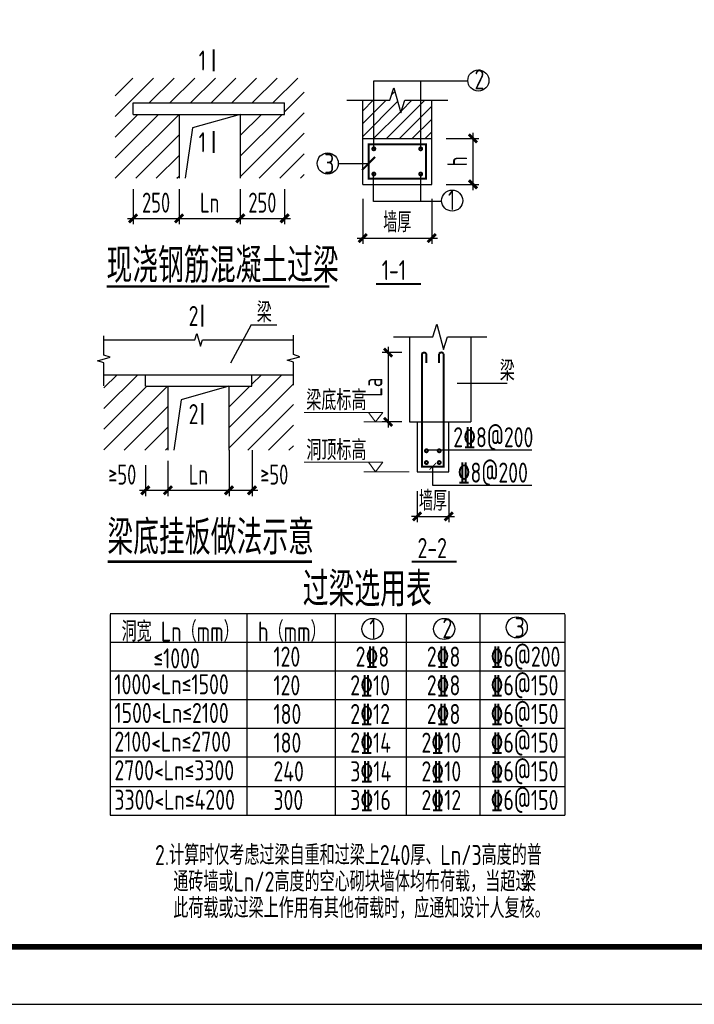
# Model space of a CAD drawing. Extents: x -302077 to 107904, y -9283 to 295706.
# Tile 37 of 256: x -188020 to -176260, y 52114 to 69285. Entities that reach past the tile are written whole.
import ezdxf

# ---------------------------------------------------------------- set-up
doc = ezdxf.new("R2010")
doc.units = 0
doc.header["$LTSCALE"] = 500
doc.header["$MEASUREMENT"] = 0
doc.layers.get('0').update_dxf_attribs({"linetype": 'CONTINUOUS'})
doc.layers.get('Defpoints').update_dxf_attribs({"linetype": 'CONTINUOUS'})
doc.layers.add('DIM', color=3, linetype='CONTINUOUS', lineweight=0)
doc.layers.add('wy-0-标注', color=3, linetype='CONTINUOUS', lineweight=20)
for name, color, linetype in [('PUB_TITLE', 4, 'CONTINUOUS'), ('TEXT', 7, 'CONTINUOUS'), ('WY-0-文字', 7, 'CONTINUOUS'), ('WY-0-钢筋', 1, 'CONTINUOUS'), ('wy-6大样-填充', 8, 'CONTINUOUS'), ('WY-6大样-轮廓线', 111, 'CONTINUOUS')]:
    doc.layers.add(name, color=color, linetype=linetype)
doc.styles.add('ASHADE', font='tssdeng.shx', dxfattribs={"width": 0.9, "height": 0.2, "bigfont": 'hztxt.shx'})
doc.styles.add('TSSD_Dimension', font='tssdeng.shx', dxfattribs={"width": 0.7, "bigfont": 'hztxt.shx'})
doc.styles.add('TSSD_Norm', font='tssdeng.shx', dxfattribs={"bigfont": 'hztxt.shx'})
doc.dimstyles.new('TSSD_100_100', dxfattribs={"dimtxt": 350, "dimasz": 100, "dimexe": 100, "dimexo": 250, "dimgap": 100, "dimtad": 1, "dimdec": 0, "dimzin": 0, "dimdsep": 46, "dimtxsty": 'TSSD_Dimension', "dimblk": 'ARCHTICK', "dimblk1": 'ARCHTICK', "dimblk2": 'ARCHTICK', "dimcen": 0, "dimdle": 100, "dimclrt": 7, "dimadec": 0, "dimazin": 0, "dimtfac": 1, "dimtdec": 0, "dimtix": 1, "dimtmove": 2, "dimatfit": 3, "dimfxl": 1, "dimtolj": 1, "dimtzin": 0, "dimarcsym": 0})
pattern_1 = [(45, (1043058.57, 90196.28), (-179.60512, 179.60512), [])]

# ---------------------------------------------------------------- blocks, each defined once
blk = doc.blocks.new('_ArchTick')
at = {"color": 0, "linetype": 'ByBlock', "const_width": 0.5}
blk.add_lwpolyline([(-0.71, -0.71), (0.71, 0.71)], dxfattribs=at)
blk = doc.blocks.new('*D694')
at = {"layer": 'Defpoints', "color": 0}
for p in [(-186043, 66582), (-185241, 66582), (-185241, 65820)]:
    blk.add_point(p, dxfattribs=at)
at = {"layer": 'DIM', "color": 0, "lineweight": -2}
for p, q in [((-186043, 66332), (-186043, 65720)), ((-185241, 66332), (-185241, 65720)), ((-186143, 65820), (-185141, 65820))]:
    blk.add_line(p, q, dxfattribs=at)
at = {"layer": 'DIM', "color": 0, "lineweight": -2, "xscale": 100, "yscale": 100, "zscale": 100, "rotation": 180}
blk.add_blockref('_ArchTick', (-186043, 65820), dxfattribs=at)
at = {"layer": 'DIM', "color": 0, "lineweight": -2, "xscale": 100, "yscale": 100, "zscale": 100}
blk.add_blockref('_ArchTick', (-185241, 65820), dxfattribs=at)
at = {"layer": 'DIM', "color": 7, "insert": (-185642, 66095), "char_height": 350, "attachment_point": 5, "style": 'TSSD_Dimension'}
blk.add_mtext('\\A1;250', dxfattribs=at)
blk = doc.blocks.new('*D695')
at = {"layer": 'Defpoints', "color": 0}
for p in [(-185241, 66582), (-184175, 66582), (-184175, 65820)]:
    blk.add_point(p, dxfattribs=at)
at = {"layer": 'DIM', "color": 0, "lineweight": -2}
for p, q in [((-185241, 66332), (-185241, 65720)), ((-184175, 66332), (-184175, 65720)), ((-185341, 65820), (-184075, 65820))]:
    blk.add_line(p, q, dxfattribs=at)
at = {"layer": 'DIM', "color": 0, "lineweight": -2, "xscale": 100, "yscale": 100, "zscale": 100, "rotation": 180}
blk.add_blockref('_ArchTick', (-185241, 65820), dxfattribs=at)
at = {"layer": 'DIM', "color": 0, "lineweight": -2, "xscale": 100, "yscale": 100, "zscale": 100}
blk.add_blockref('_ArchTick', (-184175, 65820), dxfattribs=at)
at = {"layer": 'DIM', "color": 7, "insert": (-184708, 66095), "char_height": 350, "attachment_point": 5, "style": 'TSSD_Dimension'}
blk.add_mtext('\\A1;L\x8en', dxfattribs=at)
blk = doc.blocks.new('*D696')
at = {"layer": 'Defpoints', "color": 0}
for p in [(-184175, 66582), (-183402, 66582), (-183402, 65820)]:
    blk.add_point(p, dxfattribs=at)
at = {"layer": 'DIM', "color": 0, "lineweight": -2}
for p, q in [((-184175, 66332), (-184175, 65720)), ((-183402, 66332), (-183402, 65720)), ((-184275, 65820), (-183302, 65820))]:
    blk.add_line(p, q, dxfattribs=at)
at = {"layer": 'DIM', "color": 0, "lineweight": -2, "xscale": 100, "yscale": 100, "zscale": 100, "rotation": 180}
blk.add_blockref('_ArchTick', (-184175, 65820), dxfattribs=at)
at = {"layer": 'DIM', "color": 0, "lineweight": -2, "xscale": 100, "yscale": 100, "zscale": 100}
blk.add_blockref('_ArchTick', (-183402, 65820), dxfattribs=at)
at = {"layer": 'DIM', "color": 7, "insert": (-183789, 66095), "char_height": 350, "attachment_point": 5, "style": 'TSSD_Dimension'}
blk.add_mtext('\\A1;250', dxfattribs=at)
blk = doc.blocks.new('*D697')
at = {"layer": 'Defpoints', "color": 0}
for p in [(-180838, 67214), (-180838, 66414), (-180118, 66414)]:
    blk.add_point(p, dxfattribs=at)
at = {"layer": 'DIM', "color": 0, "lineweight": -2}
for p, q in [((-180118, 67314), (-180118, 66314)), ((-180588, 67214), (-180018, 67214)), ((-180588, 66414), (-180018, 66414))]:
    blk.add_line(p, q, dxfattribs=at)
at = {"layer": 'DIM', "color": 0, "lineweight": -2, "xscale": 100, "yscale": 100, "zscale": 100}
for p, rotation in [((-180118, 67214), 90), ((-180118, 66414), 270)]:
    blk.add_blockref('_ArchTick', p, dxfattribs=dict(at, rotation=rotation))
at = {"layer": 'DIM', "color": 7, "insert": (-180393, 66814), "char_height": 350, "attachment_point": 5, "rotation": 90, "style": 'TSSD_Dimension'}
blk.add_mtext('\\A1;h', dxfattribs=at)
blk = doc.blocks.new('*D698')
at = {"layer": 'Defpoints', "color": 0}
for p in [(-182038, 66414), (-180838, 66414), (-180838, 65477)]:
    blk.add_point(p, dxfattribs=at)
at = {"layer": 'DIM', "color": 0, "lineweight": -2}
for p, q in [((-182038, 66164), (-182038, 65377)), ((-180838, 66164), (-180838, 65377)), ((-182138, 65477), (-180738, 65477))]:
    blk.add_line(p, q, dxfattribs=at)
at = {"layer": 'DIM', "color": 0, "lineweight": -2, "xscale": 100, "yscale": 100, "zscale": 100, "rotation": 180}
blk.add_blockref('_ArchTick', (-182038, 65477), dxfattribs=at)
at = {"layer": 'DIM', "color": 0, "lineweight": -2, "xscale": 100, "yscale": 100, "zscale": 100}
blk.add_blockref('_ArchTick', (-180838, 65477), dxfattribs=at)
at = {"layer": 'DIM', "color": 7, "insert": (-181438, 65752), "char_height": 350, "attachment_point": 5, "style": 'TSSD_Dimension'}
blk.add_mtext('\\A1;墙厚', dxfattribs=at)
blk = doc.blocks.new('*D699')
at = {"layer": 'Defpoints', "color": 0}
for p in [(-185829, 61766), (-185437, 61753), (-185437, 61078)]:
    blk.add_point(p, dxfattribs=at)
at = {"layer": 'DIM', "color": 0, "lineweight": -2}
for p, q in [((-185829, 61516), (-185829, 60978)), ((-185437, 61503), (-185437, 60978)), ((-185929, 61078), (-185337, 61078))]:
    blk.add_line(p, q, dxfattribs=at)
at = {"layer": 'DIM', "color": 0, "lineweight": -2, "xscale": 100, "yscale": 100, "zscale": 100, "rotation": 180}
blk.add_blockref('_ArchTick', (-185829, 61078), dxfattribs=at)
at = {"layer": 'DIM', "color": 0, "lineweight": -2, "xscale": 100, "yscale": 100, "zscale": 100}
blk.add_blockref('_ArchTick', (-185437, 61078), dxfattribs=at)
at = {"layer": 'DIM', "color": 7, "insert": (-186232, 61353), "char_height": 350, "attachment_point": 5, "style": 'TSSD_Dimension'}
blk.add_mtext('\\A1;\x9350', dxfattribs=at)
blk = doc.blocks.new('*D700')
at = {"layer": 'Defpoints', "color": 0}
for p in [(-185437, 61840), (-184371, 61840), (-184371, 61078)]:
    blk.add_point(p, dxfattribs=at)
at = {"layer": 'DIM', "color": 0, "lineweight": -2}
for p, q in [((-185437, 61590), (-185437, 60978)), ((-184371, 61590), (-184371, 60978)), ((-185537, 61078), (-184271, 61078))]:
    blk.add_line(p, q, dxfattribs=at)
at = {"layer": 'DIM', "color": 0, "lineweight": -2, "xscale": 100, "yscale": 100, "zscale": 100, "rotation": 180}
blk.add_blockref('_ArchTick', (-185437, 61078), dxfattribs=at)
at = {"layer": 'DIM', "color": 0, "lineweight": -2, "xscale": 100, "yscale": 100, "zscale": 100}
blk.add_blockref('_ArchTick', (-184371, 61078), dxfattribs=at)
at = {"layer": 'DIM', "color": 7, "insert": (-184904, 61353), "char_height": 350, "attachment_point": 5, "style": 'TSSD_Dimension'}
blk.add_mtext('\\A1;L\x8en', dxfattribs=at)
blk = doc.blocks.new('*D701')
at = {"layer": 'Defpoints', "color": 0}
for p in [(-184371, 62031), (-183970, 62031), (-183970, 61078)]:
    blk.add_point(p, dxfattribs=at)
at = {"layer": 'DIM', "color": 0, "lineweight": -2}
for p, q in [((-184371, 61781), (-184371, 60978)), ((-183970, 61781), (-183970, 60978)), ((-184471, 61078), (-183870, 61078))]:
    blk.add_line(p, q, dxfattribs=at)
at = {"layer": 'DIM', "color": 0, "lineweight": -2, "xscale": 100, "yscale": 100, "zscale": 100, "rotation": 180}
blk.add_blockref('_ArchTick', (-184371, 61078), dxfattribs=at)
at = {"layer": 'DIM', "color": 0, "lineweight": -2, "xscale": 100, "yscale": 100, "zscale": 100}
blk.add_blockref('_ArchTick', (-183970, 61078), dxfattribs=at)
at = {"layer": 'DIM', "color": 7, "insert": (-183582, 61353), "char_height": 350, "attachment_point": 5, "style": 'TSSD_Dimension'}
blk.add_mtext('\\A1;\x9350', dxfattribs=at)
blk = doc.blocks.new('*D702')
at = {"layer": 'Defpoints', "color": 0}
for p in [(-181092, 61311), (-180540, 61311), (-180540, 60621)]:
    blk.add_point(p, dxfattribs=at)
at = {"layer": 'DIM', "color": 0, "lineweight": -2}
for p, q in [((-181092, 61061), (-181092, 60521)), ((-180540, 61061), (-180540, 60521)), ((-181092, 60621), (-181192, 60621)), ((-181092, 60621), (-180540, 60621)), ((-180540, 60621), (-180440, 60621))]:
    blk.add_line(p, q, dxfattribs=at)
at = {"layer": 'DIM', "color": 0, "lineweight": -2, "xscale": 100, "yscale": 100, "zscale": 100}
blk.add_blockref('_ArchTick', (-181092, 60621), dxfattribs=at)
at = {"layer": 'DIM', "color": 0, "lineweight": -2, "xscale": 100, "yscale": 100, "zscale": 100, "rotation": 180}
blk.add_blockref('_ArchTick', (-180540, 60621), dxfattribs=at)
at = {"layer": 'DIM', "color": 7, "insert": (-180816, 60896), "char_height": 350, "attachment_point": 5, "style": 'TSSD_Dimension'}
blk.add_mtext('\\A1;墙厚', dxfattribs=at)
blk = doc.blocks.new('*D703')
at = {"layer": 'Defpoints', "color": 0}
for p in [(-181110, 63480), (-181599, 62271), (-181110, 62271)]:
    blk.add_point(p, dxfattribs=at)
at = {"layer": 'DIM', "color": 0, "lineweight": -2}
for p, q in [((-181599, 63580), (-181599, 62171)), ((-181360, 63480), (-181699, 63480)), ((-181360, 62271), (-181699, 62271))]:
    blk.add_line(p, q, dxfattribs=at)
at = {"layer": 'DIM', "color": 0, "lineweight": -2, "xscale": 100, "yscale": 100, "zscale": 100}
for p, rotation in [((-181599, 63480), 90), ((-181599, 62271), 270)]:
    blk.add_blockref('_ArchTick', p, dxfattribs=dict(at, rotation=rotation))
at = {"layer": 'DIM', "color": 7, "insert": (-181874, 62875), "char_height": 350, "attachment_point": 5, "rotation": 90, "style": 'TSSD_Dimension'}
blk.add_mtext('\\A1;L\x8ea', dxfattribs=at)
blk = doc.blocks.new('wrtgtg')
at = {"layer": 'PUB_TITLE'}
blk.add_lwpolyline([(-75296, -5841), (8804, -5841), (8804, 53559), (-75296, 53559)], close=True, dxfattribs=at)
at = {"layer": 'PUB_TITLE', "const_width": 100}
blk.add_lwpolyline([(-72796, -4841), (7804, -4841), (7804, 52559), (-72796, 52559)], close=True, dxfattribs=at)

msp = doc.modelspace()

# ---------------------------------------------------------------- hatches: boundary and pattern name
at = {"layer": 'wy-6大样-填充'}
h = msp.add_hatch(dxfattribs=at)
h.set_pattern_fill('ANSI31', color=256, scale=80, style=0)
h.set_pattern_definition([(45, (1054420.7, 93526.07), (-179.60512, 179.60512), [])])
h.paths.add_polyline_path([(-183058.202, 68268.068), (-186358.296, 68268.068), (-186358.296, 66519.568), (-185241.31, 66519.568), (-185241.31, 67634.568), (-186042.81, 67634.568), (-186042.81, 67834.568), (-183402.31, 67834.568), (-183402.31, 67634.568), (-184175.189, 67634.568), (-184175.189, 66519.568), (-183058.202, 66519.568)])
h = msp.add_hatch(dxfattribs=at)
h.set_pattern_fill('ANSI31', color=256, scale=50, style=0)
h.set_pattern_definition([(45, (1053570.5, 93442.22), (-112.253202, 112.253202), [])])
h.paths.add_polyline_path([(-182038.002, 67213.719), (-180838.002, 67213.719), (-180838.002, 67879.719), (-181308.002, 67879.719), (-181378.002, 67659.719), (-181498.002, 68099.719), (-181568.002, 67879.719), (-182038.002, 67879.719)])
h = msp.add_hatch(dxfattribs=at)
h.set_pattern_fill('ANSI31', color=256, scale=80, style=0)
h.set_pattern_definition(pattern_1)
h.paths.add_polyline_path([(-185437.428, 62893.276), (-185829.428, 62893.276), (-185829.428, 63093.276), (-186551.928, 63093.276), (-186551.928, 62912.276), (-186551.928, 61778.276), (-185437.428, 61778.276)])
h = msp.add_hatch(dxfattribs=at)
h.set_pattern_fill('ANSI31', color=256, scale=80, style=0)
h.set_pattern_definition(pattern_1)
h.paths.add_polyline_path([(-183247.928, 62912.276), (-183247.928, 63093.276), (-183970.428, 63093.276), (-183970.428, 62893.276), (-184371.307, 62893.276), (-184371.307, 61778.276), (-183247.928, 61778.276)])

# ---------------------------------------------------------------- linework, layer by layer
at = {"layer": 'WY-0-文字'}
for p, q in [((-181846.502, 68217.219), (-180208.005, 68217.219)), ((-181846.502, 67033.719), (-181846.502, 68217.219)), ((-181029.502, 67033.719), (-181029.502, 68217.219)), ((-182466.301, 66777.219), (-181938.002, 66777.219)), ((-181853.502, 66115.219), (-181853.502, 66595.219)), ((-181029.502, 66115.219), (-181029.502, 66593.719)), ((-180664.527, 66115.219), (-181853.502, 66115.219)), ((-183983.834, 63962.851), (-184346.928, 63297.776)), ((-183983.834, 63962.851), (-183538.928, 63962.851)), ((-180392.77, 62944.851), (-179523.864, 62944.851)), ((-180945.77, 61785.851), (-179092.864, 61785.851)), ((-180822.864, 61489.776), (-180822.864, 61169.351)), ((-180822.864, 61169.351), (-179092.864, 61169.351))]:
    msp.add_line(p, q, dxfattribs=at)
for points, const_width in [([(-184641.06, 68769.818), (-184641.06, 68387.318)], 35), ([(-184641.06, 67344.318), (-184641.06, 66961.818)], 35), ([(-182052.313, 66661.969), (-181823.692, 66892.469)], 35), ([(-186501.31, 64632.568), (-182620.263, 64632.568)], 45), ([(-181808.002, 64678.219), (-181025.502, 64678.219)], 35), ([(-184837.178, 64315.026), (-184837.178, 63932.526)], 35), ([(-184837.178, 62603.026), (-184837.178, 62220.526)], 35), ([(-180875.019, 61437.192), (-180760.709, 61552.442)], 17.5), ([(-186486.427, 59832.276), (-182925.474, 59832.276)], 45), ([(-181185.864, 59832.276), (-180403.364, 59832.276)], 35)]:
    msp.add_lwpolyline(points, dxfattribs=dict(at, const_width=const_width))
at = {"layer": 'WY-0-文字', "ltscale": 10}
for centre in [(-180024.217, 68224.166), (-182650.217, 66778.166), (-180481.217, 66130.166), (-181869.512, 58660.904), (-180620.512, 58659.904), (-179354.512, 58687.904)]:
    msp.add_circle(centre, 183.918, dxfattribs=at)
at = {"layer": 'wy-0-标注'}
for p, q in [((-181687.394, 62437.276), (-183063.364, 62437.276)), ((-181814.717, 62270.776), (-181942.04, 62437.276)), ((-181814.717, 62270.776), (-181687.394, 62437.276)), ((-181698.569, 62270.776), (-182023.364, 62270.776)), ((-181687.394, 61566.776), (-183063.364, 61566.776)), ((-181814.717, 61400.276), (-181942.04, 61566.776)), ((-181814.717, 61400.276), (-181687.394, 61566.776)), ((-181229.864, 61400.276), (-182023.364, 61400.276))]:
    msp.add_line(p, q, dxfattribs=at)
at = {"layer": 'WY-0-钢筋', "const_width": 35}
msp.add_lwpolyline([(-180938.002, 66513.719), (-181938.002, 66513.719), (-181938.002, 67113.719), (-180938.002, 67113.719)], close=True, dxfattribs=at)
for points in [[(-181821.502, 67033.719, 1), (-181871.502, 67033.719)], [(-181871.502, 67033.719, 1), (-181821.502, 67033.719)], [(-181054.502, 67033.719, -1), (-181004.502, 67033.719)], [(-181004.502, 67033.719, -1), (-181054.502, 67033.719)], [(-181871.502, 66593.719, -1), (-181821.502, 66593.719)], [(-181004.502, 66593.719, 1), (-181054.502, 66593.719)], [(-181821.502, 66593.719, -1), (-181871.502, 66593.719)], [(-181054.502, 66593.719, 1), (-181004.502, 66593.719)], [(-181008.448, 63454.735, -0.641025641), (-180930.448, 63454.735), (-180930.448, 63297.276)], [(-181008.364, 63456.776), (-181008.364, 61489.776), (-180629.864, 61489.776), (-180629.864, 63456.776, 0.625), (-180709.864, 63456.776), (-180709.864, 63299.317)], [(-180904.864, 61767.276, 1), (-180954.864, 61767.276)], [(-180954.864, 61767.276, 1), (-180904.864, 61767.276)], [(-180681.864, 61767.276, 1), (-180731.864, 61767.276)], [(-180731.864, 61767.276, 1), (-180681.864, 61767.276)], [(-180904.864, 61561.776, 1), (-180954.864, 61561.776)], [(-180954.864, 61561.776, 1), (-180904.864, 61561.776)], [(-180681.864, 61561.776, 1), (-180731.864, 61561.776)], [(-180731.864, 61561.776, 1), (-180681.864, 61561.776)]]:
    msp.add_lwpolyline(points, format="xyb", dxfattribs=at)
at = {"layer": 'WY-6大样-轮廓线'}
for p, q in [((-186042.81, 67834.568), (-183402.31, 67834.568)), ((-186042.81, 67634.568), (-186042.81, 67834.568)), ((-183402.31, 67634.568), (-183402.31, 67834.568)), ((-182038.002, 67213.719), (-182038.002, 67879.719)), ((-180838.002, 67213.719), (-180838.002, 67879.719)), ((-186042.81, 67634.568), (-183402.31, 67634.568)), ((-185241.31, 67634.568), (-185241.31, 66519.568)), ((-184175.189, 67634.568), (-185010.31, 67398.568)), ((-184175.189, 67634.568), (-184175.189, 66519.568)), ((-185010.31, 67398.568), (-185137.31, 66519.568)), ((-182038.002, 66413.719), (-182038.002, 67213.719)), ((-182038.002, 67213.719), (-180838.002, 67213.719)), ((-180838.002, 66413.719), (-180838.002, 67213.719)), ((-182038.002, 66413.719), (-180838.002, 66413.719)), ((-181222.864, 63755.776), (-181222.864, 62270.776)), ((-180156.743, 63755.776), (-180156.743, 62270.776)), ((-186551.928, 63093.276), (-183247.928, 63093.276)), ((-185829.428, 62893.276), (-185829.428, 63093.276)), ((-183970.428, 62893.276), (-183970.428, 63093.276)), ((-185829.428, 62893.276), (-183970.428, 62893.276)), ((-185437.428, 62893.276), (-185437.428, 61778.276)), ((-184371.307, 62893.276), (-185206.428, 62657.276)), ((-184371.307, 62893.276), (-184371.307, 61778.276)), ((-185206.428, 62657.276), (-185333.428, 61778.276)), ((-181222.864, 62270.776), (-180156.743, 62270.776)), ((-181092.364, 62270.776), (-181092.364, 61400.776)), ((-180540.364, 61400.776), (-180540.364, 62270.776)), ((-181092.364, 61400.776), (-180540.364, 61400.776)), ((-186442.465, 58927.201), (-178516.605, 58927.201)), ((-186442.465, 58912.777), (-186442.465, 55412.777)), ((-184060.605, 58912.777), (-184060.605, 55412.777)), ((-182523.105, 58912.777), (-182523.105, 55412.777)), ((-181282.105, 58912.777), (-181282.105, 55412.777)), ((-180000.605, 58912.777), (-180000.605, 55412.777)), ((-178516.605, 58912.777), (-178516.605, 55412.777)), ((-186442.465, 58427.201), (-178516.605, 58427.201)), ((-186442.465, 58427.201), (-178516.605, 58427.201)), ((-186442.465, 57927.201), (-178516.605, 57927.201)), ((-186442.465, 57927.201), (-178516.605, 57927.201)), ((-186442.465, 57427.201), (-178516.605, 57427.201)), ((-186442.465, 56927.201), (-178516.605, 56927.201)), ((-186442.465, 56427.201), (-178516.605, 56427.201)), ((-186442.465, 55912.777), (-178516.605, 55912.777)), ((-186442.465, 55412.777), (-178516.605, 55412.777))]:
    msp.add_line(p, q, dxfattribs=at)
for points in [[(-182318.002, 67879.719), (-181568.002, 67879.719), (-181498.002, 68099.719), (-181378.002, 67659.719), (-181308.002, 67879.719), (-180558.002, 67879.719)], [(-181502.864, 63755.776), (-180819.804, 63755.776), (-180749.804, 63975.776), (-180629.804, 63535.776), (-180559.804, 63755.776), (-179876.743, 63755.776)], [(-186551.928, 62902.046), (-186551.928, 63303.45), (-186661.928, 63338.45), (-186441.928, 63398.45), (-186551.928, 63433.45), (-186551.928, 63774.153)], [(-186551.928, 63700.503), (-184964.928, 63700.503), (-184929.928, 63810.503), (-184869.928, 63590.503), (-184834.928, 63700.503), (-183247.928, 63700.503)], [(-183247.928, 62912.276), (-183247.928, 63313.68), (-183357.928, 63348.68), (-183137.928, 63408.68), (-183247.928, 63443.68), (-183247.928, 63784.383)]]:
    msp.add_lwpolyline(points, dxfattribs=at)

# ---------------------------------------------------------------- block references
msp.add_blockref('wrtgtg', (-175812.208, 57955.467))

# ---------------------------------------------------------------- texts
at = {"layer": 'TEXT', "style": 'TSSD_Norm', "width": 0.7}
msp.add_text('11.20 板的支座负筋长度含义为: 下图(a)表示板负筋长度;下图(b)表示施工实际下料的板负筋长度。', height=500, dxfattribs=at).set_placement((-207439.443, 67522.59))
at = {"layer": 'WY-0-文字', "style": 'ASHADE', "width": 0.75}
for s, p in [('1', (-184899.449, 68398.567)), ('2', (-180091.642, 68068.719)), ('1', (-184899.449, 66973.067)), ('3', (-182712.142, 66601.719)), ('1 ', (-180553.142, 65966.219)), ('1-1', (-181707.142, 64742.719)), ('梁', (-183887.973, 64005.85)), ('2', (-185074.567, 63943.775)), ('梁', (-179651.601, 62987.85)), ('梁底标高', (-183023.91, 62473.85)), ('2', (-185074.567, 62231.775)), ('2\x848@200', (-180461.697, 61828.85)), ('洞顶标高', (-183023.91, 61603.35)), ('\x848@200', (-180385.91, 61212.35)), ('2-2', (-181085.004, 59896.775)), ('洞宽 L\x8en\x8f（mm）', (-186243.605, 58440.776)), ('h（mm）', (-183867.244, 58440.776)), (' 1 ', (-182085.244, 58490.776)), (' 2 ', (-180810.244, 58496.776)), (' 3 ', (-179550.744, 58511.276)), ('2\x848', (-182163.744, 58002.276)), ('2\x848', (-180922.744, 58002.276)), ('\x846@200', (-179811.744, 58002.276)), ('≤1000', (-185689.744, 57972.276)), ('120', (-183596.744, 58002.276)), ('1000<L\x8en\x8f≤1500', (-186368.605, 57520.276)), ('2\x8410', (-182257.244, 57502.276)), ('2\x848', (-180922.744, 57502.276)), ('\x846@150', (-179811.744, 57502.276)), ('120', (-183596.744, 57502.276)), ('1500<L\x8en\x8f≤2100', (-186368.605, 57020.276)), ('180', (-183596.744, 57002.276)), ('2\x8412', (-182257.244, 57002.276)), ('2\x848', (-180922.744, 57002.276)), ('\x846@150', (-179811.744, 57002.276)), ('2100<L\x8en\x8f≤2700', (-186368.605, 56520.276)), ('180', (-183596.744, 56502.276)), ('2\x8414', (-182257.244, 56502.276)), ('2\x8410', (-181016.244, 56502.276)), ('\x846@150', (-179811.744, 56502.276)), ('2700<L\x8en\x8f≤3300', (-186368.605, 56020.276)), ('240', (-183596.744, 56002.276)), ('3\x8414', (-182257.244, 56002.276)), ('2\x8410', (-181016.244, 56002.276)), ('\x846@150', (-179811.744, 56002.276)), ('3300<L\x8en\x8f≤4200', (-186368.605, 55505.852)), ('300', (-183596.744, 55502.276)), ('3\x8416', (-182257.244, 55502.276)), ('2\x8412', (-181016.244, 55502.276)), ('\x846@150', (-179811.744, 55502.276)), ('    2.计算时仅考虑过梁自重和过梁上240厚、L\x8en\x8f/3高度的普', (-186298.244, 54542.276)), ('      通砖墙或L\x8en\x8f/2高度的空心砌块墙体均布荷载，当超过', (-186298.244, 54079.776)), ('梁', (-179281.676, 54079.043)), ('      此荷载或过梁上作用有其他荷载时，应通知设计人复核。', (-186298.244, 53617.276))]:
    msp.add_text(s, height=350, dxfattribs=at).set_placement(p)
at = {"layer": 'WY-0-文字', "ltscale": 99, "style": 'ASHADE', "width": 0.75}
for s, p in [('现浇钢筋混凝土过梁', (-186506.843, 64698.188)), ('梁底挂板做法示意', (-186490.961, 59956.896)), ('过梁选用表', (-183086.138, 59051.897))]:
    msp.add_text(s, height=600, dxfattribs=at).set_placement(p)

# ---------------------------------------------------------------- dimensions: what is measured, and where the dimension line sits
at = {"layer": 'DIM'}
for base, p1, p2, text, picture, middle in [((-180118.02, 66413.719), (-180838.002, 67213.719), (-180838.002, 66413.719), 'h', '*D697', (-180393.02, 66813.719)), ((-181598.569, 62270.776), (-181110.448, 63479.735), (-181110.448, 62270.776), 'L\x8ea', '*D703', (-181873.569, 62875.255))]:
    dim = msp.add_linear_dim(base=base, p1=p1, p2=p2, angle=90, text=text, dimstyle='TSSD_100_100', dxfattribs=at)
    dim.commit()
    dim.dimension.update_dxf_attribs({"geometry": picture, "text_midpoint": middle})
for base, p1, p2, text, picture, middle in [((-185241.31, 65819.573), (-186042.81, 66581.568), (-185241.31, 66581.568), '250', '*D694', (-185642.06, 66094.573)), ((-184175.189, 65819.573), (-185241.31, 66581.568), (-184175.189, 66581.568), 'L\x8en', '*D695', (-184708.249, 66094.573)), ((-183402.31, 65819.573), (-184175.189, 66581.568), (-183402.31, 66581.568), '250', '*D696', (-183788.749, 66094.573)), ((-180838.002, 65476.674), (-182038.002, 66413.719), (-180838.002, 66413.719), '墙厚', '*D698', (-181438.002, 65751.674)), ((-184371.307, 61078.281), (-185437.428, 61840.276), (-184371.307, 61840.276), 'L\x8en', '*D700', (-184904.367, 61353.281)), ((-180540.364, 60621.296), (-181092.364, 61311.276), (-180540.364, 61311.276), '墙厚', '*D702', (-180816.364, 60896.296))]:
    dim = msp.add_linear_dim(base=base, p1=p1, p2=p2, text=text, dimstyle='TSSD_100_100', dxfattribs=at)
    dim.commit()
    dim.dimension.update_dxf_attribs({"geometry": picture, "text_midpoint": middle})
for base, p1, p2, picture, middle in [((-183970.428, 61078.281), (-184371.307, 62031.036), (-183970.428, 62031.036), '*D701', (-183581.928, 61353.281)), ((-185437.428, 61078.281), (-185829.428, 61766.276), (-185437.428, 61753.276), '*D699', (-186231.928, 61353.281))]:
    dim = msp.add_linear_dim(base=base, p1=p1, p2=p2, text='\x9350', dimstyle='TSSD_100_100', dxfattribs=at)
    dim.commit()
    dim.dimension.update_dxf_attribs({"geometry": picture, "text_midpoint": middle, "dimtype": 160})

doc.saveas('drawing.dxf')
